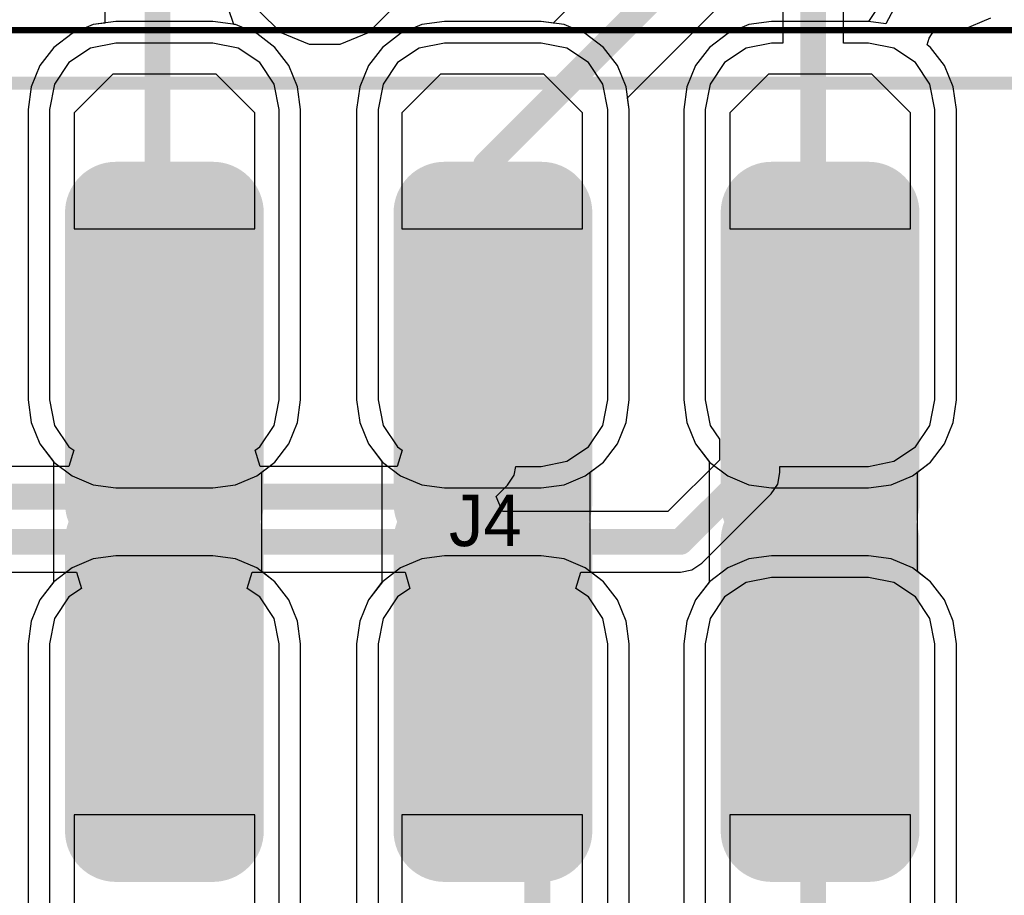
# Model space of a CAD drawing. Header units: millimetres. Extents: x -0.08 to 3.17, y -0.08 to 4.88.
# Tile 168 of 256: x 1.4 to 1.7, y 2.45 to 2.71. Entities that reach past the tile are written whole.
import ezdxf

# ---------------------------------------------------------------- set-up
doc = ezdxf.new("R2010")
doc.units = ezdxf.units.MM
doc.header["$MEASUREMENT"] = 0
for name, color, linetype in [('BottomLayer', 5, 'Continuous'), ('BottomSolder', 6, 'Continuous'), ('Mechanical13', 56, 'Continuous'), ('Mechanical15', 56, 'Continuous'), ('Mechanical2', 216, 'Continuous'), ('MidLayer1', 16, 'Continuous'), ('MidLayer2', 76, 'Continuous'), ('MultiLayer', 9, 'Continuous'), ('PadHoleLayer', 156, 'Continuous'), ('TopLayer', 1, 'Continuous'), ('TopPaste', 8, 'Continuous'), ('TopSolder', 216, 'Continuous')]:
    doc.layers.add(name, color=color, linetype=linetype)

# ---------------------------------------------------------------- blocks, each defined once
blk = doc.blocks.new('HLE_115_02_F_DV_F_________1_548')
at = {"layer": 'BottomLayer', "const_width": 0.01476}
for points in [[(-0.12215, 0.09429, 1), (-0.10738, 0.09429, 1)], [(-0.09262, 0.09429, 1), (-0.07785, 0.09429, 1)], [(-0.02192, 0.09429, 1), (-0.00716, 0.09429, 1)], [(0.0076, 0.09429, 1), (0.02237, 0.09429, 1)], [(0.07785, 0.09429, 1), (0.09262, 0.09429, 1)], [(0.10738, 0.09429, 1), (0.12215, 0.09429, 1)], [(-0.12215, 0.00571, 1), (-0.10738, 0.00571, 1)], [(-0.09262, 0.00571, 1), (-0.07785, 0.00571, 1)], [(-0.02192, 0.00571, 1), (-0.00716, 0.00571, 1)], [(0.0076, 0.00571, 1), (0.02237, 0.00571, 1)], [(0.07785, 0.00571, 1), (0.09262, 0.00571, 1)], [(0.10738, 0.00571, 1), (0.12215, 0.00571, 1)], [(-0.12215, -0.00571, 1), (-0.10738, -0.00571, 1)], [(-0.09262, -0.00571, 1), (-0.07785, -0.00571, 1)], [(-0.02192, -0.00571, 1), (-0.00716, -0.00571, 1)], [(0.0076, -0.00571, 1), (0.02237, -0.00571, 1)], [(0.07785, -0.00571, 1), (0.09262, -0.00571, 1)], [(0.10738, -0.00571, 1), (0.12215, -0.00571, 1)], [(-0.12215, -0.09429, 1), (-0.10738, -0.09429, 1)], [(-0.09262, -0.09429, 1), (-0.07785, -0.09429, 1)], [(-0.02192, -0.09429, 1), (-0.00716, -0.09429, 1)], [(0.0076, -0.09429, 1), (0.02237, -0.09429, 1)], [(0.07785, -0.09429, 1), (0.09262, -0.09429, 1)], [(0.10738, -0.09429, 1), (0.12215, -0.09429, 1)]]:
    blk.add_lwpolyline(points, format="xyb", close=True, dxfattribs=at)
at = {"layer": 'BottomLayer'}
for points in [[(-0.11476, -0.00906), (-0.08524, -0.00906), (-0.11476, 0.10906), (-0.08524, 0.10906)], [(-0.01454, -0.00906), (0.01499, -0.00906), (-0.01454, 0.10906), (0.01499, 0.10906)], [(0.08524, -0.00906), (0.11476, -0.00906), (0.08524, 0.10906), (0.11476, 0.10906)], [(-0.12953, 0.00571), (-0.07047, 0.00571), (-0.12953, 0.09429), (-0.07047, 0.09429)], [(-0.02931, 0.00571), (0.02975, 0.00571), (-0.02931, 0.09429), (0.02975, 0.09429)], [(0.07047, 0.00571), (0.12953, 0.00571), (0.07047, 0.09429), (0.12953, 0.09429)], [(-0.08524, 0.00906), (-0.11476, 0.00906), (-0.08524, -0.10906), (-0.11476, -0.10906)], [(0.01499, 0.00906), (-0.01454, 0.00906), (0.01499, -0.10906), (-0.01454, -0.10906)], [(0.11476, 0.00906), (0.08524, 0.00906), (0.11476, -0.10906), (0.08524, -0.10906)], [(-0.07047, -0.00571), (-0.12953, -0.00571), (-0.07047, -0.09429), (-0.12953, -0.09429)], [(0.02975, -0.00571), (-0.02931, -0.00571), (0.02975, -0.09429), (-0.02931, -0.09429)], [(0.12953, -0.00571), (0.07047, -0.00571), (0.12953, -0.09429), (0.07047, -0.09429)]]:
    blk.add_solid(points, dxfattribs=at)
at = {"layer": 'BottomSolder', "const_width": 0.01555}
for points in [[(-0.12254, 0.09429, 1), (-0.10699, 0.09429, 1)], [(-0.09301, 0.09429, 1), (-0.07746, 0.09429, 1)], [(-0.02232, 0.09429, 1), (-0.00677, 0.09429, 1)], [(0.00721, 0.09429, 1), (0.02276, 0.09429, 1)], [(0.07746, 0.09429, 1), (0.09301, 0.09429, 1)], [(0.10699, 0.09429, 1), (0.12254, 0.09429, 1)], [(-0.12254, 0.00571, 1), (-0.10699, 0.00571, 1)], [(-0.09301, 0.00571, 1), (-0.07746, 0.00571, 1)], [(-0.02232, 0.00571, 1), (-0.00677, 0.00571, 1)], [(0.00721, 0.00571, 1), (0.02276, 0.00571, 1)], [(0.07746, 0.00571, 1), (0.09301, 0.00571, 1)], [(0.10699, 0.00571, 1), (0.12254, 0.00571, 1)], [(-0.12254, -0.00571, 1), (-0.10699, -0.00571, 1)], [(-0.09301, -0.00571, 1), (-0.07746, -0.00571, 1)], [(-0.02232, -0.00571, 1), (-0.00677, -0.00571, 1)], [(0.00721, -0.00571, 1), (0.02276, -0.00571, 1)], [(0.07746, -0.00571, 1), (0.09301, -0.00571, 1)], [(0.10699, -0.00571, 1), (0.12254, -0.00571, 1)], [(-0.12254, -0.09429, 1), (-0.10699, -0.09429, 1)], [(-0.09301, -0.09429, 1), (-0.07746, -0.09429, 1)], [(-0.02232, -0.09429, 1), (-0.00677, -0.09429, 1)], [(0.00721, -0.09429, 1), (0.02276, -0.09429, 1)], [(0.07746, -0.09429, 1), (0.09301, -0.09429, 1)], [(0.10699, -0.09429, 1), (0.12254, -0.09429, 1)]]:
    blk.add_lwpolyline(points, format="xyb", close=True, dxfattribs=at)
at = {"layer": 'BottomSolder'}
for points in [[(-0.11476, -0.00984), (-0.08524, -0.00984), (-0.11476, 0.10984), (-0.08524, 0.10984)], [(-0.01454, -0.00984), (0.01499, -0.00984), (-0.01454, 0.10984), (0.01499, 0.10984)], [(0.08524, -0.00984), (0.11476, -0.00984), (0.08524, 0.10984), (0.11476, 0.10984)], [(-0.13031, 0.00571), (-0.06969, 0.00571), (-0.13031, 0.09429), (-0.06969, 0.09429)], [(-0.03009, 0.00571), (0.03054, 0.00571), (-0.03009, 0.09429), (0.03054, 0.09429)], [(0.06969, 0.00571), (0.13031, 0.00571), (0.06969, 0.09429), (0.13031, 0.09429)], [(-0.08524, 0.00984), (-0.11476, 0.00984), (-0.08524, -0.10984), (-0.11476, -0.10984)], [(0.01499, 0.00984), (-0.01454, 0.00984), (0.01499, -0.10984), (-0.01454, -0.10984)], [(0.11476, 0.00984), (0.08524, 0.00984), (0.11476, -0.10984), (0.08524, -0.10984)], [(-0.06969, -0.00571), (-0.13031, -0.00571), (-0.06969, -0.09429), (-0.13031, -0.09429)], [(0.03054, -0.00571), (-0.03009, -0.00571), (0.03054, -0.09429), (-0.03009, -0.09429)], [(0.13031, -0.00571), (0.06969, -0.00571), (0.13031, -0.09429), (0.06969, -0.09429)]]:
    blk.add_solid(points, dxfattribs=at)
at = {"layer": 'Mechanical13', "const_width": 0.00394}
blk.add_lwpolyline([(-0.74409, 0.13386), (0.74409, 0.13386)], dxfattribs=at)
at = {"layer": 'Mechanical15', "const_width": 0.00197}
blk.add_lwpolyline([(-0.75197, 0.15), (0.75197, 0.15)], dxfattribs=at)
at = {"layer": 'MidLayer1', "const_width": 0.01476}
for points in [[(-0.12215, 0.09429, 1), (-0.10738, 0.09429, 1)], [(-0.09262, 0.09429, 1), (-0.07785, 0.09429, 1)], [(-0.02192, 0.09429, 1), (-0.00716, 0.09429, 1)], [(0.0076, 0.09429, 1), (0.02237, 0.09429, 1)], [(0.07785, 0.09429, 1), (0.09262, 0.09429, 1)], [(0.10738, 0.09429, 1), (0.12215, 0.09429, 1)], [(-0.12215, 0.00571, 1), (-0.10738, 0.00571, 1)], [(-0.09262, 0.00571, 1), (-0.07785, 0.00571, 1)], [(-0.02192, 0.00571, 1), (-0.00716, 0.00571, 1)], [(0.0076, 0.00571, 1), (0.02237, 0.00571, 1)], [(0.07785, 0.00571, 1), (0.09262, 0.00571, 1)], [(0.10738, 0.00571, 1), (0.12215, 0.00571, 1)], [(-0.12215, -0.00571, 1), (-0.10738, -0.00571, 1)], [(-0.09262, -0.00571, 1), (-0.07785, -0.00571, 1)], [(-0.02192, -0.00571, 1), (-0.00716, -0.00571, 1)], [(0.0076, -0.00571, 1), (0.02237, -0.00571, 1)], [(0.07785, -0.00571, 1), (0.09262, -0.00571, 1)], [(0.10738, -0.00571, 1), (0.12215, -0.00571, 1)], [(-0.12215, -0.09429, 1), (-0.10738, -0.09429, 1)], [(-0.09262, -0.09429, 1), (-0.07785, -0.09429, 1)], [(-0.02192, -0.09429, 1), (-0.00716, -0.09429, 1)], [(0.0076, -0.09429, 1), (0.02237, -0.09429, 1)], [(0.07785, -0.09429, 1), (0.09262, -0.09429, 1)], [(0.10738, -0.09429, 1), (0.12215, -0.09429, 1)]]:
    blk.add_lwpolyline(points, format="xyb", close=True, dxfattribs=at)
at = {"layer": 'MidLayer1'}
for points in [[(-0.11476, -0.00906), (-0.08524, -0.00906), (-0.11476, 0.10906), (-0.08524, 0.10906)], [(-0.01454, -0.00906), (0.01499, -0.00906), (-0.01454, 0.10906), (0.01499, 0.10906)], [(0.08524, -0.00906), (0.11476, -0.00906), (0.08524, 0.10906), (0.11476, 0.10906)], [(-0.12953, 0.00571), (-0.07047, 0.00571), (-0.12953, 0.09429), (-0.07047, 0.09429)], [(-0.02931, 0.00571), (0.02975, 0.00571), (-0.02931, 0.09429), (0.02975, 0.09429)], [(0.07047, 0.00571), (0.12953, 0.00571), (0.07047, 0.09429), (0.12953, 0.09429)], [(-0.08524, 0.00906), (-0.11476, 0.00906), (-0.08524, -0.10906), (-0.11476, -0.10906)], [(0.01499, 0.00906), (-0.01454, 0.00906), (0.01499, -0.10906), (-0.01454, -0.10906)], [(0.11476, 0.00906), (0.08524, 0.00906), (0.11476, -0.10906), (0.08524, -0.10906)], [(-0.07047, -0.00571), (-0.12953, -0.00571), (-0.07047, -0.09429), (-0.12953, -0.09429)], [(0.02975, -0.00571), (-0.02931, -0.00571), (0.02975, -0.09429), (-0.02931, -0.09429)], [(0.12953, -0.00571), (0.07047, -0.00571), (0.12953, -0.09429), (0.07047, -0.09429)]]:
    blk.add_solid(points, dxfattribs=at)
at = {"layer": 'MidLayer2', "const_width": 0.01476}
for points in [[(-0.12215, 0.09429, 1), (-0.10738, 0.09429, 1)], [(-0.09262, 0.09429, 1), (-0.07785, 0.09429, 1)], [(-0.02192, 0.09429, 1), (-0.00716, 0.09429, 1)], [(0.0076, 0.09429, 1), (0.02237, 0.09429, 1)], [(0.07785, 0.09429, 1), (0.09262, 0.09429, 1)], [(0.10738, 0.09429, 1), (0.12215, 0.09429, 1)], [(-0.12215, 0.00571, 1), (-0.10738, 0.00571, 1)], [(-0.09262, 0.00571, 1), (-0.07785, 0.00571, 1)], [(-0.02192, 0.00571, 1), (-0.00716, 0.00571, 1)], [(0.0076, 0.00571, 1), (0.02237, 0.00571, 1)], [(0.07785, 0.00571, 1), (0.09262, 0.00571, 1)], [(0.10738, 0.00571, 1), (0.12215, 0.00571, 1)], [(-0.12215, -0.00571, 1), (-0.10738, -0.00571, 1)], [(-0.09262, -0.00571, 1), (-0.07785, -0.00571, 1)], [(-0.02192, -0.00571, 1), (-0.00716, -0.00571, 1)], [(0.0076, -0.00571, 1), (0.02237, -0.00571, 1)], [(0.07785, -0.00571, 1), (0.09262, -0.00571, 1)], [(0.10738, -0.00571, 1), (0.12215, -0.00571, 1)], [(-0.12215, -0.09429, 1), (-0.10738, -0.09429, 1)], [(-0.09262, -0.09429, 1), (-0.07785, -0.09429, 1)], [(-0.02192, -0.09429, 1), (-0.00716, -0.09429, 1)], [(0.0076, -0.09429, 1), (0.02237, -0.09429, 1)], [(0.07785, -0.09429, 1), (0.09262, -0.09429, 1)], [(0.10738, -0.09429, 1), (0.12215, -0.09429, 1)]]:
    blk.add_lwpolyline(points, format="xyb", close=True, dxfattribs=at)
at = {"layer": 'MidLayer2'}
for points in [[(-0.11476, -0.00906), (-0.08524, -0.00906), (-0.11476, 0.10906), (-0.08524, 0.10906)], [(-0.01454, -0.00906), (0.01499, -0.00906), (-0.01454, 0.10906), (0.01499, 0.10906)], [(0.08524, -0.00906), (0.11476, -0.00906), (0.08524, 0.10906), (0.11476, 0.10906)], [(-0.12953, 0.00571), (-0.07047, 0.00571), (-0.12953, 0.09429), (-0.07047, 0.09429)], [(-0.02931, 0.00571), (0.02975, 0.00571), (-0.02931, 0.09429), (0.02975, 0.09429)], [(0.07047, 0.00571), (0.12953, 0.00571), (0.07047, 0.09429), (0.12953, 0.09429)], [(-0.08524, 0.00906), (-0.11476, 0.00906), (-0.08524, -0.10906), (-0.11476, -0.10906)], [(0.01499, 0.00906), (-0.01454, 0.00906), (0.01499, -0.10906), (-0.01454, -0.10906)], [(0.11476, 0.00906), (0.08524, 0.00906), (0.11476, -0.10906), (0.08524, -0.10906)], [(-0.07047, -0.00571), (-0.12953, -0.00571), (-0.07047, -0.09429), (-0.12953, -0.09429)], [(0.02975, -0.00571), (-0.02931, -0.00571), (0.02975, -0.09429), (-0.02931, -0.09429)], [(0.12953, -0.00571), (0.07047, -0.00571), (0.12953, -0.09429), (0.07047, -0.09429)]]:
    blk.add_solid(points, dxfattribs=at)
at = {"layer": 'MultiLayer', "const_width": 0.01476}
for points in [[(-0.12215, 0.09429, 1), (-0.10738, 0.09429, 1)], [(-0.09262, 0.09429, 1), (-0.07785, 0.09429, 1)], [(-0.02192, 0.09429, 1), (-0.00716, 0.09429, 1)], [(0.0076, 0.09429, 1), (0.02237, 0.09429, 1)], [(0.07785, 0.09429, 1), (0.09262, 0.09429, 1)], [(0.10738, 0.09429, 1), (0.12215, 0.09429, 1)], [(-0.12215, 0.00571, 1), (-0.10738, 0.00571, 1)], [(-0.09262, 0.00571, 1), (-0.07785, 0.00571, 1)], [(-0.02192, 0.00571, 1), (-0.00716, 0.00571, 1)], [(0.0076, 0.00571, 1), (0.02237, 0.00571, 1)], [(0.07785, 0.00571, 1), (0.09262, 0.00571, 1)], [(0.10738, 0.00571, 1), (0.12215, 0.00571, 1)], [(-0.12215, -0.00571, 1), (-0.10738, -0.00571, 1)], [(-0.09262, -0.00571, 1), (-0.07785, -0.00571, 1)], [(-0.02192, -0.00571, 1), (-0.00716, -0.00571, 1)], [(0.0076, -0.00571, 1), (0.02237, -0.00571, 1)], [(0.07785, -0.00571, 1), (0.09262, -0.00571, 1)], [(0.10738, -0.00571, 1), (0.12215, -0.00571, 1)], [(-0.12215, -0.09429, 1), (-0.10738, -0.09429, 1)], [(-0.09262, -0.09429, 1), (-0.07785, -0.09429, 1)], [(-0.02192, -0.09429, 1), (-0.00716, -0.09429, 1)], [(0.0076, -0.09429, 1), (0.02237, -0.09429, 1)], [(0.07785, -0.09429, 1), (0.09262, -0.09429, 1)], [(0.10738, -0.09429, 1), (0.12215, -0.09429, 1)]]:
    blk.add_lwpolyline(points, format="xyb", close=True, dxfattribs=at)
at = {"layer": 'MultiLayer'}
for points in [[(-0.11476, -0.00906), (-0.08524, -0.00906), (-0.11476, 0.10906), (-0.08524, 0.10906)], [(-0.01454, -0.00906), (0.01499, -0.00906), (-0.01454, 0.10906), (0.01499, 0.10906)], [(0.08524, -0.00906), (0.11476, -0.00906), (0.08524, 0.10906), (0.11476, 0.10906)], [(-0.12953, 0.00571), (-0.07047, 0.00571), (-0.12953, 0.09429), (-0.07047, 0.09429)], [(-0.02931, 0.00571), (0.02975, 0.00571), (-0.02931, 0.09429), (0.02975, 0.09429)], [(0.07047, 0.00571), (0.12953, 0.00571), (0.07047, 0.09429), (0.12953, 0.09429)], [(-0.08524, 0.00906), (-0.11476, 0.00906), (-0.08524, -0.10906), (-0.11476, -0.10906)], [(0.01499, 0.00906), (-0.01454, 0.00906), (0.01499, -0.10906), (-0.01454, -0.10906)], [(0.11476, 0.00906), (0.08524, 0.00906), (0.11476, -0.10906), (0.08524, -0.10906)], [(-0.07047, -0.00571), (-0.12953, -0.00571), (-0.07047, -0.09429), (-0.12953, -0.09429)], [(0.02975, -0.00571), (-0.02931, -0.00571), (0.02975, -0.09429), (-0.02931, -0.09429)], [(0.12953, -0.00571), (0.07047, -0.00571), (0.12953, -0.09429), (0.07047, -0.09429)]]:
    blk.add_solid(points, dxfattribs=at)
at = {"layer": 'PadHoleLayer', "const_width": 0.02362}
for points in [[(-0.11181, 0.0185, 1), (-0.08819, 0.0185, 1)], [(-0.01159, 0.0185, 1), (0.01203, 0.0185, 1)], [(0.08819, 0.0185, 1), (0.11181, 0.0185, 1)], [(-0.11181, -0.0185, 1), (-0.08819, -0.0185, 1)], [(-0.01159, -0.0185, 1), (0.01203, -0.0185, 1)], [(0.08819, -0.0185, 1), (0.11181, -0.0185, 1)]]:
    blk.add_lwpolyline(points, format="xyb", close=True, dxfattribs=at)
at = {"layer": 'TopLayer', "const_width": 0.01476}
for points in [[(-0.12215, 0.09429, 1), (-0.10738, 0.09429, 1)], [(-0.09262, 0.09429, 1), (-0.07785, 0.09429, 1)], [(-0.02192, 0.09429, 1), (-0.00716, 0.09429, 1)], [(0.0076, 0.09429, 1), (0.02237, 0.09429, 1)], [(0.07785, 0.09429, 1), (0.09262, 0.09429, 1)], [(0.10738, 0.09429, 1), (0.12215, 0.09429, 1)], [(-0.12215, 0.00571, 1), (-0.10738, 0.00571, 1)], [(-0.09262, 0.00571, 1), (-0.07785, 0.00571, 1)], [(-0.02192, 0.00571, 1), (-0.00716, 0.00571, 1)], [(0.0076, 0.00571, 1), (0.02237, 0.00571, 1)], [(0.07785, 0.00571, 1), (0.09262, 0.00571, 1)], [(0.10738, 0.00571, 1), (0.12215, 0.00571, 1)], [(-0.12215, -0.00571, 1), (-0.10738, -0.00571, 1)], [(-0.09262, -0.00571, 1), (-0.07785, -0.00571, 1)], [(-0.02192, -0.00571, 1), (-0.00716, -0.00571, 1)], [(0.0076, -0.00571, 1), (0.02237, -0.00571, 1)], [(0.07785, -0.00571, 1), (0.09262, -0.00571, 1)], [(0.10738, -0.00571, 1), (0.12215, -0.00571, 1)], [(-0.12215, -0.09429, 1), (-0.10738, -0.09429, 1)], [(-0.09262, -0.09429, 1), (-0.07785, -0.09429, 1)], [(-0.02192, -0.09429, 1), (-0.00716, -0.09429, 1)], [(0.0076, -0.09429, 1), (0.02237, -0.09429, 1)], [(0.07785, -0.09429, 1), (0.09262, -0.09429, 1)], [(0.10738, -0.09429, 1), (0.12215, -0.09429, 1)]]:
    blk.add_lwpolyline(points, format="xyb", close=True, dxfattribs=at)
at = {"layer": 'TopLayer'}
for points in [[(-0.11476, -0.00906), (-0.08524, -0.00906), (-0.11476, 0.10906), (-0.08524, 0.10906)], [(-0.01454, -0.00906), (0.01499, -0.00906), (-0.01454, 0.10906), (0.01499, 0.10906)], [(0.08524, -0.00906), (0.11476, -0.00906), (0.08524, 0.10906), (0.11476, 0.10906)], [(-0.12953, 0.00571), (-0.07047, 0.00571), (-0.12953, 0.09429), (-0.07047, 0.09429)], [(-0.02931, 0.00571), (0.02975, 0.00571), (-0.02931, 0.09429), (0.02975, 0.09429)], [(0.07047, 0.00571), (0.12953, 0.00571), (0.07047, 0.09429), (0.12953, 0.09429)], [(-0.08524, 0.00906), (-0.11476, 0.00906), (-0.08524, -0.10906), (-0.11476, -0.10906)], [(0.01499, 0.00906), (-0.01454, 0.00906), (0.01499, -0.10906), (-0.01454, -0.10906)], [(0.11476, 0.00906), (0.08524, 0.00906), (0.11476, -0.10906), (0.08524, -0.10906)], [(-0.07047, -0.00571), (-0.12953, -0.00571), (-0.07047, -0.09429), (-0.12953, -0.09429)], [(0.02975, -0.00571), (-0.02931, -0.00571), (0.02975, -0.09429), (-0.02931, -0.09429)], [(0.12953, -0.00571), (0.07047, -0.00571), (0.12953, -0.09429), (0.07047, -0.09429)]]:
    blk.add_solid(points, dxfattribs=at)
at = {"layer": 'TopSolder', "const_width": 0.01555}
for points in [[(-0.12254, 0.09429, 1), (-0.10699, 0.09429, 1)], [(-0.09301, 0.09429, 1), (-0.07746, 0.09429, 1)], [(-0.02232, 0.09429, 1), (-0.00677, 0.09429, 1)], [(0.00721, 0.09429, 1), (0.02276, 0.09429, 1)], [(0.07746, 0.09429, 1), (0.09301, 0.09429, 1)], [(0.10699, 0.09429, 1), (0.12254, 0.09429, 1)], [(-0.12254, 0.00571, 1), (-0.10699, 0.00571, 1)], [(-0.09301, 0.00571, 1), (-0.07746, 0.00571, 1)], [(-0.02232, 0.00571, 1), (-0.00677, 0.00571, 1)], [(0.00721, 0.00571, 1), (0.02276, 0.00571, 1)], [(0.07746, 0.00571, 1), (0.09301, 0.00571, 1)], [(0.10699, 0.00571, 1), (0.12254, 0.00571, 1)], [(-0.12254, -0.00571, 1), (-0.10699, -0.00571, 1)], [(-0.09301, -0.00571, 1), (-0.07746, -0.00571, 1)], [(-0.02232, -0.00571, 1), (-0.00677, -0.00571, 1)], [(0.00721, -0.00571, 1), (0.02276, -0.00571, 1)], [(0.07746, -0.00571, 1), (0.09301, -0.00571, 1)], [(0.10699, -0.00571, 1), (0.12254, -0.00571, 1)], [(-0.12254, -0.09429, 1), (-0.10699, -0.09429, 1)], [(-0.09301, -0.09429, 1), (-0.07746, -0.09429, 1)], [(-0.02232, -0.09429, 1), (-0.00677, -0.09429, 1)], [(0.00721, -0.09429, 1), (0.02276, -0.09429, 1)], [(0.07746, -0.09429, 1), (0.09301, -0.09429, 1)], [(0.10699, -0.09429, 1), (0.12254, -0.09429, 1)]]:
    blk.add_lwpolyline(points, format="xyb", close=True, dxfattribs=at)
at = {"layer": 'TopSolder'}
for points in [[(-0.11476, -0.00984), (-0.08524, -0.00984), (-0.11476, 0.10984), (-0.08524, 0.10984)], [(-0.01454, -0.00984), (0.01499, -0.00984), (-0.01454, 0.10984), (0.01499, 0.10984)], [(0.08524, -0.00984), (0.11476, -0.00984), (0.08524, 0.10984), (0.11476, 0.10984)], [(-0.13031, 0.00571), (-0.06969, 0.00571), (-0.13031, 0.09429), (-0.06969, 0.09429)], [(-0.03009, 0.00571), (0.03054, 0.00571), (-0.03009, 0.09429), (0.03054, 0.09429)], [(0.06969, 0.00571), (0.13031, 0.00571), (0.06969, 0.09429), (0.13031, 0.09429)], [(-0.12953, 0.07776), (-0.07047, 0.07776), (-0.12953, 0.0876), (-0.07047, 0.0876)], [(-0.02953, 0.07776), (0.02953, 0.07776), (-0.02953, 0.0876), (0.02953, 0.0876)], [(0.07047, 0.07776), (0.12953, 0.07776), (0.07047, 0.0876), (0.12953, 0.0876)], [(-0.08524, 0.00984), (-0.11476, 0.00984), (-0.08524, -0.10984), (-0.11476, -0.10984)], [(0.01499, 0.00984), (-0.01454, 0.00984), (0.01499, -0.10984), (-0.01454, -0.10984)], [(0.11476, 0.00984), (0.08524, 0.00984), (0.11476, -0.10984), (0.08524, -0.10984)], [(-0.06969, -0.00571), (-0.13031, -0.00571), (-0.06969, -0.09429), (-0.13031, -0.09429)], [(0.03054, -0.00571), (-0.03009, -0.00571), (0.03054, -0.09429), (-0.03009, -0.09429)], [(0.13031, -0.00571), (0.06969, -0.00571), (0.13031, -0.09429), (0.06969, -0.09429)], [(-0.12953, -0.0876), (-0.07047, -0.0876), (-0.12953, -0.07776), (-0.07047, -0.07776)], [(-0.02953, -0.0876), (0.02953, -0.0876), (-0.02953, -0.07776), (0.02953, -0.07776)], [(0.07047, -0.0876), (0.12953, -0.0876), (0.07047, -0.07776), (0.12953, -0.07776)]]:
    blk.add_solid(points, dxfattribs=at)

msp = doc.modelspace()

# ---------------------------------------------------------------- linework, layer by layer
at = {"layer": 'BottomLayer'}
for p, q in [((1.58779, 2.73332), (1.56583, 2.71136)), ((1.42908, 2.71679), (1.42908, 2.71139)), ((1.46839, 2.711), (1.46678, 2.71573)), ((1.58854, 2.68865), (1.61683, 2.71694)), ((1.66502, 2.71648), (1.66199, 2.71184)), ((1.69065, 2.70938), (1.69934, 2.71297)), ((1.42553, 2.71093), (1.41906, 2.70825)), ((1.42908, 2.71139), (1.42553, 2.71093)), ((1.46893, 2.71093), (1.46839, 2.711)), ((1.47539, 2.70825), (1.46893, 2.71093)), ((1.52575, 2.71093), (1.51928, 2.70825)), ((1.53269, 2.71184), (1.52575, 2.71093)), ((1.56221, 2.71184), (1.53269, 2.71184)), ((1.56583, 2.71136), (1.56221, 2.71184)), ((1.62553, 2.71093), (1.61906, 2.70825)), ((1.63246, 2.71184), (1.62553, 2.71093)), ((1.66199, 2.71184), (1.63246, 2.71184)), ((1.68052, 2.70678), (1.68214, 2.70938)), ((1.68214, 2.70938), (1.69065, 2.70938)), ((1.41906, 2.70825), (1.41351, 2.70399)), ((1.48095, 2.70399), (1.47539, 2.70825)), ((1.51928, 2.70825), (1.51373, 2.70399)), ((1.61906, 2.70825), (1.61351, 2.70399)), ((1.67994, 2.70476), (1.68052, 2.70678)), ((1.41351, 2.70399), (1.40925, 2.69844)), ((1.48521, 2.69844), (1.48095, 2.70399)), ((1.51373, 2.70399), (1.50947, 2.69844)), ((1.61351, 2.70399), (1.60925, 2.69844)), ((1.68095, 2.70399), (1.67994, 2.70476)), ((1.68521, 2.69844), (1.68095, 2.70399)), ((1.40925, 2.69844), (1.40657, 2.69197)), ((1.48788, 2.69197), (1.48521, 2.69844)), ((1.50947, 2.69844), (1.5068, 2.69197)), ((1.60925, 2.69844), (1.60657, 2.69197)), ((1.68788, 2.69197), (1.68521, 2.69844)), ((1.40657, 2.69197), (1.40566, 2.68503)), ((1.4888, 2.68503), (1.48788, 2.69197)), ((1.5068, 2.69197), (1.50588, 2.68503)), ((1.60657, 2.69197), (1.60566, 2.68503)), ((1.6888, 2.68503), (1.68788, 2.69197)), ((1.58902, 2.68503), (1.58854, 2.68865)), ((1.40566, 2.68503), (1.40566, 2.59645)), ((1.4888, 2.59645), (1.4888, 2.68503)), ((1.50588, 2.68503), (1.50588, 2.59645)), ((1.58902, 2.59645), (1.58902, 2.68503)), ((1.60566, 2.68503), (1.60566, 2.59645)), ((1.6888, 2.59645), (1.6888, 2.68503)), ((1.40566, 2.59645), (1.40657, 2.58951)), ((1.48788, 2.58951), (1.4888, 2.59645)), ((1.50588, 2.59645), (1.5068, 2.58951)), ((1.5881, 2.58951), (1.58902, 2.59645)), ((1.60566, 2.59645), (1.60657, 2.58951)), ((1.68788, 2.58951), (1.6888, 2.59645)), ((1.40657, 2.58951), (1.40925, 2.58305)), ((1.48521, 2.58305), (1.48788, 2.58951)), ((1.5068, 2.58951), (1.50947, 2.58305)), ((1.58543, 2.58305), (1.5881, 2.58951)), ((1.60657, 2.58951), (1.60925, 2.58305)), ((1.68521, 2.58305), (1.68788, 2.58951)), ((1.40925, 2.58305), (1.41337, 2.57768)), ((1.48095, 2.5775), (1.48521, 2.58305)), ((1.50947, 2.58305), (1.51359, 2.57768)), ((1.58117, 2.5775), (1.58543, 2.58305)), ((1.60925, 2.58305), (1.61337, 2.57768)), ((1.68095, 2.5775), (1.68521, 2.58305)), ((1.41337, 2.57768), (1.41337, 2.54081)), ((1.47691, 2.5744), (1.48095, 2.5775)), ((1.51359, 2.57768), (1.51359, 2.54081)), ((1.57713, 2.5744), (1.58117, 2.5775)), ((1.61337, 2.57768), (1.61337, 2.54081)), ((1.67691, 2.5744), (1.68095, 2.5775)), ((1.47691, 2.54409), (1.47691, 2.5744)), ((1.57713, 2.54409), (1.57713, 2.5744)), ((1.67691, 2.54409), (1.67691, 2.5744)), ((1.48095, 2.541), (1.47691, 2.54409)), ((1.58117, 2.541), (1.57713, 2.54409)), ((1.68095, 2.541), (1.67691, 2.54409)), ((1.41337, 2.54081), (1.40925, 2.53544)), ((1.48521, 2.53544), (1.48095, 2.541)), ((1.51359, 2.54081), (1.50947, 2.53544)), ((1.58543, 2.53544), (1.58117, 2.541)), ((1.61337, 2.54081), (1.60925, 2.53544)), ((1.68521, 2.53544), (1.68095, 2.541)), ((1.40925, 2.53544), (1.40657, 2.52898)), ((1.48788, 2.52898), (1.48521, 2.53544)), ((1.50947, 2.53544), (1.5068, 2.52898)), ((1.5881, 2.52898), (1.58543, 2.53544)), ((1.60925, 2.53544), (1.60657, 2.52898)), ((1.68788, 2.52898), (1.68521, 2.53544)), ((1.40657, 2.52898), (1.40566, 2.52204)), ((1.4888, 2.52204), (1.48788, 2.52898)), ((1.5068, 2.52898), (1.50588, 2.52204)), ((1.58902, 2.52204), (1.5881, 2.52898)), ((1.60657, 2.52898), (1.60566, 2.52204)), ((1.6888, 2.52204), (1.68788, 2.52898)), ((1.40566, 2.52204), (1.40566, 2.43346)), ((1.4888, 2.43346), (1.4888, 2.52204)), ((1.50588, 2.52204), (1.50588, 2.43346)), ((1.58902, 2.43346), (1.58902, 2.52204)), ((1.60566, 2.52204), (1.60566, 2.43346)), ((1.6888, 2.43346), (1.6888, 2.52204))]:
    msp.add_line(p, q, dxfattribs=at)
for points, const_width in [([(1.54536, 2.66818), (1.61018, 2.733)], 0.00787), ([(1.44514, 2.60905), (1.44514, 2.71679)], 0.00787), ([(1.54536, 2.60905), (1.54536, 2.66818)], 0.00787), ([(1.44514, 2.50905), (1.44514, 2.60905)], 0.03937), ([(1.54536, 2.50905), (1.54536, 2.60905)], 0.03937), ([(1.64514, 2.50905), (1.64514, 2.60905)], 0.03937)]:
    msp.add_lwpolyline(points, dxfattribs=dict(at, const_width=const_width))
for points, const_width in [([(1.54339, 2.66818, 1), (1.54733, 2.66818, 1)], 0.00394), ([(1.54339, 2.66818, 1), (1.54733, 2.66818, 1)], 0.00394), ([(1.4353, 2.60905, 1), (1.45498, 2.60905, 1)], 0.01969), ([(1.53552, 2.60905, 1), (1.5552, 2.60905, 1)], 0.01969), ([(1.6353, 2.60905, 1), (1.65498, 2.60905, 1)], 0.01969), ([(1.44317, 2.60905, 1), (1.44711, 2.60905, 1)], 0.00394), ([(1.54339, 2.60905, 1), (1.54733, 2.60905, 1)], 0.00394), ([(1.4353, 2.50905, 1), (1.45498, 2.50905, 1)], 0.01969), ([(1.53552, 2.50905, 1), (1.5552, 2.50905, 1)], 0.01969), ([(1.6353, 2.50905, 1), (1.65498, 2.50905, 1)], 0.01969)]:
    msp.add_lwpolyline(points, format="xyb", close=True, dxfattribs=dict(at, const_width=const_width))
at = {"layer": 'MidLayer1'}
for p, q in [((1.66978, 2.71577), (1.66734, 2.71113)), ((1.69065, 2.70938), (1.69934, 2.71297)), ((1.42553, 2.71093), (1.41906, 2.70825)), ((1.43246, 2.71184), (1.42553, 2.71093)), ((1.46199, 2.71184), (1.43246, 2.71184)), ((1.46893, 2.71093), (1.46199, 2.71184)), ((1.47539, 2.70825), (1.46893, 2.71093)), ((1.52575, 2.71093), (1.51928, 2.70825)), ((1.53269, 2.71184), (1.52575, 2.71093)), ((1.56221, 2.71184), (1.53269, 2.71184)), ((1.56915, 2.71093), (1.56221, 2.71184)), ((1.57562, 2.70825), (1.56915, 2.71093)), ((1.62553, 2.71093), (1.61906, 2.70825)), ((1.63246, 2.71184), (1.62553, 2.71093)), ((1.66199, 2.71184), (1.63246, 2.71184)), ((1.66734, 2.71113), (1.66199, 2.71184)), ((1.68052, 2.70678), (1.68214, 2.70938)), ((1.68214, 2.70938), (1.69065, 2.70938)), ((1.41906, 2.70825), (1.41351, 2.70399)), ((1.48095, 2.70399), (1.47539, 2.70825)), ((1.51928, 2.70825), (1.51373, 2.70399)), ((1.58117, 2.70399), (1.57562, 2.70825)), ((1.61906, 2.70825), (1.61351, 2.70399)), ((1.67994, 2.70476), (1.68052, 2.70678)), ((1.41351, 2.70399), (1.40925, 2.69844)), ((1.48521, 2.69844), (1.48095, 2.70399)), ((1.51373, 2.70399), (1.50947, 2.69844)), ((1.58543, 2.69844), (1.58117, 2.70399)), ((1.61351, 2.70399), (1.60925, 2.69844)), ((1.68095, 2.70399), (1.67994, 2.70476)), ((1.68521, 2.69844), (1.68095, 2.70399)), ((1.40925, 2.69844), (1.40657, 2.69197)), ((1.48788, 2.69197), (1.48521, 2.69844)), ((1.50947, 2.69844), (1.5068, 2.69197)), ((1.5881, 2.69197), (1.58543, 2.69844)), ((1.60925, 2.69844), (1.60657, 2.69197)), ((1.68788, 2.69197), (1.68521, 2.69844)), ((1.40657, 2.69197), (1.40566, 2.68503)), ((1.4888, 2.68503), (1.48788, 2.69197)), ((1.5068, 2.69197), (1.50588, 2.68503)), ((1.58902, 2.68503), (1.5881, 2.69197)), ((1.60657, 2.69197), (1.60566, 2.68503)), ((1.6888, 2.68503), (1.68788, 2.69197)), ((1.40566, 2.68503), (1.40566, 2.59645)), ((1.4888, 2.59645), (1.4888, 2.68503)), ((1.50588, 2.68503), (1.50588, 2.59645)), ((1.58902, 2.59645), (1.58902, 2.68503)), ((1.60566, 2.68503), (1.60566, 2.59645)), ((1.6888, 2.59645), (1.6888, 2.68503)), ((1.40566, 2.59645), (1.40657, 2.58951)), ((1.48788, 2.58951), (1.4888, 2.59645)), ((1.50588, 2.59645), (1.5068, 2.58951)), ((1.5881, 2.58951), (1.58902, 2.59645)), ((1.60566, 2.59645), (1.60657, 2.58951)), ((1.68788, 2.58951), (1.6888, 2.59645)), ((1.40657, 2.58951), (1.40925, 2.58305)), ((1.48521, 2.58305), (1.48788, 2.58951)), ((1.5068, 2.58951), (1.50947, 2.58305)), ((1.58543, 2.58305), (1.5881, 2.58951)), ((1.60657, 2.58951), (1.60925, 2.58305)), ((1.68521, 2.58305), (1.68788, 2.58951)), ((1.40925, 2.58305), (1.41351, 2.5775)), ((1.48095, 2.5775), (1.48521, 2.58305)), ((1.50947, 2.58305), (1.51373, 2.5775)), ((1.58117, 2.5775), (1.58543, 2.58305)), ((1.60925, 2.58305), (1.61351, 2.5775)), ((1.68095, 2.5775), (1.68521, 2.58305)), ((1.41351, 2.5775), (1.41906, 2.57324)), ((1.47539, 2.57324), (1.48095, 2.5775)), ((1.51373, 2.5775), (1.51928, 2.57324)), ((1.57562, 2.57324), (1.58117, 2.5775)), ((1.61351, 2.5775), (1.61906, 2.57324)), ((1.67539, 2.57324), (1.68095, 2.5775)), ((1.41906, 2.57324), (1.42553, 2.57056)), ((1.46893, 2.57056), (1.47539, 2.57324)), ((1.51928, 2.57324), (1.52575, 2.57056)), ((1.56915, 2.57056), (1.57562, 2.57324)), ((1.61906, 2.57324), (1.62553, 2.57056)), ((1.66893, 2.57056), (1.67539, 2.57324)), ((1.42553, 2.57056), (1.43246, 2.56965)), ((1.43246, 2.56965), (1.46199, 2.56965)), ((1.46199, 2.56965), (1.46893, 2.57056)), ((1.52575, 2.57056), (1.53269, 2.56965)), ((1.53269, 2.56965), (1.56221, 2.56965)), ((1.56221, 2.56965), (1.56915, 2.57056)), ((1.62553, 2.57056), (1.63246, 2.56965)), ((1.63246, 2.56965), (1.66199, 2.56965)), ((1.66199, 2.56965), (1.66893, 2.57056)), ((1.42553, 2.54793), (1.41906, 2.54526)), ((1.43246, 2.54885), (1.42553, 2.54793)), ((1.46199, 2.54885), (1.43246, 2.54885)), ((1.46893, 2.54793), (1.46199, 2.54885)), ((1.47539, 2.54526), (1.46893, 2.54793)), ((1.52575, 2.54793), (1.51928, 2.54526)), ((1.53269, 2.54885), (1.52575, 2.54793)), ((1.56221, 2.54885), (1.53269, 2.54885)), ((1.56915, 2.54793), (1.56221, 2.54885)), ((1.57562, 2.54526), (1.56915, 2.54793)), ((1.62553, 2.54793), (1.61906, 2.54526)), ((1.63246, 2.54885), (1.62553, 2.54793)), ((1.66199, 2.54885), (1.63246, 2.54885)), ((1.66893, 2.54793), (1.66199, 2.54885)), ((1.67539, 2.54526), (1.66893, 2.54793)), ((1.41906, 2.54526), (1.41351, 2.541)), ((1.48095, 2.541), (1.47539, 2.54526)), ((1.51928, 2.54526), (1.51373, 2.541)), ((1.58117, 2.541), (1.57562, 2.54526)), ((1.61906, 2.54526), (1.61351, 2.541)), ((1.68095, 2.541), (1.67539, 2.54526)), ((1.41351, 2.541), (1.40925, 2.53544)), ((1.48521, 2.53544), (1.48095, 2.541)), ((1.51373, 2.541), (1.50947, 2.53544)), ((1.58543, 2.53544), (1.58117, 2.541)), ((1.61351, 2.541), (1.60925, 2.53544)), ((1.68521, 2.53544), (1.68095, 2.541)), ((1.40925, 2.53544), (1.40657, 2.52898)), ((1.48788, 2.52898), (1.48521, 2.53544)), ((1.50947, 2.53544), (1.5068, 2.52898)), ((1.5881, 2.52898), (1.58543, 2.53544)), ((1.60925, 2.53544), (1.60657, 2.52898)), ((1.68788, 2.52898), (1.68521, 2.53544)), ((1.40657, 2.52898), (1.40566, 2.52204)), ((1.4888, 2.52204), (1.48788, 2.52898)), ((1.5068, 2.52898), (1.50588, 2.52204)), ((1.58902, 2.52204), (1.5881, 2.52898)), ((1.60657, 2.52898), (1.60566, 2.52204)), ((1.6888, 2.52204), (1.68788, 2.52898)), ((1.40566, 2.52204), (1.40566, 2.43346)), ((1.4888, 2.43346), (1.4888, 2.52204)), ((1.50588, 2.52204), (1.50588, 2.43346)), ((1.58902, 2.43346), (1.58902, 2.52204)), ((1.60566, 2.52204), (1.60566, 2.43346)), ((1.6888, 2.43346), (1.6888, 2.52204))]:
    msp.add_line(p, q, dxfattribs=at)
at = {"layer": 'MidLayer2'}
for p, q in [((1.63591, 2.73558), (1.63591, 2.70531)), ((1.65437, 2.70531), (1.65437, 2.73176)), ((1.47608, 2.71519), (1.48272, 2.70854)), ((1.50948, 2.70854), (1.51613, 2.71519)), ((1.48272, 2.70854), (1.4914, 2.70495)), ((1.5008, 2.70495), (1.50948, 2.70854)), ((1.42471, 2.70376), (1.41813, 2.69937)), ((1.43246, 2.70531), (1.42471, 2.70376)), ((1.46199, 2.70531), (1.43246, 2.70531)), ((1.46975, 2.70376), (1.46199, 2.70531)), ((1.47633, 2.69937), (1.46975, 2.70376)), ((1.4914, 2.70495), (1.5008, 2.70495)), ((1.52493, 2.70376), (1.51835, 2.69937)), ((1.53269, 2.70531), (1.52493, 2.70376)), ((1.56221, 2.70531), (1.53269, 2.70531)), ((1.56997, 2.70376), (1.56221, 2.70531)), ((1.57655, 2.69937), (1.56997, 2.70376)), ((1.62471, 2.70376), (1.61813, 2.69937)), ((1.63246, 2.70531), (1.62471, 2.70376)), ((1.63591, 2.70531), (1.63246, 2.70531)), ((1.66199, 2.70531), (1.65437, 2.70531)), ((1.66975, 2.70376), (1.66199, 2.70531)), ((1.67633, 2.69937), (1.66975, 2.70376)), ((1.41813, 2.69937), (1.41374, 2.69279)), ((1.48072, 2.69279), (1.47633, 2.69937)), ((1.51835, 2.69937), (1.51396, 2.69279)), ((1.58094, 2.69279), (1.57655, 2.69937)), ((1.61813, 2.69937), (1.61374, 2.69279)), ((1.68072, 2.69279), (1.67633, 2.69937)), ((1.41374, 2.69279), (1.41219, 2.68503)), ((1.48226, 2.68503), (1.48072, 2.69279)), ((1.51396, 2.69279), (1.51241, 2.68503)), ((1.58248, 2.68503), (1.58094, 2.69279)), ((1.61374, 2.69279), (1.61219, 2.68503)), ((1.68226, 2.68503), (1.68072, 2.69279)), ((1.41219, 2.68503), (1.41219, 2.59645)), ((1.48226, 2.59645), (1.48226, 2.68503)), ((1.51241, 2.68503), (1.51241, 2.59645)), ((1.58248, 2.59645), (1.58248, 2.68503)), ((1.61219, 2.68503), (1.61219, 2.59645)), ((1.68226, 2.59645), (1.68226, 2.68503)), ((1.41219, 2.59645), (1.41374, 2.58869)), ((1.48072, 2.58869), (1.48226, 2.59645)), ((1.51241, 2.59645), (1.51396, 2.58869)), ((1.58094, 2.58869), (1.58248, 2.59645)), ((1.61219, 2.59645), (1.61374, 2.58869)), ((1.68072, 2.58869), (1.68226, 2.59645)), ((1.41374, 2.58869), (1.41813, 2.58212)), ((1.47633, 2.58212), (1.48072, 2.58869)), ((1.51396, 2.58869), (1.51835, 2.58212)), ((1.57655, 2.58212), (1.58094, 2.58869)), ((1.61374, 2.58869), (1.61654, 2.5845)), ((1.67633, 2.58212), (1.68072, 2.58869)), ((1.61654, 2.5845), (1.61654, 2.57812)), ((1.41957, 2.58116), (1.41805, 2.57616)), ((1.41813, 2.58212), (1.41957, 2.58116)), ((1.47489, 2.58116), (1.47633, 2.58212)), ((1.47641, 2.57616), (1.47489, 2.58116)), ((1.51979, 2.58116), (1.51827, 2.57616)), ((1.51835, 2.58212), (1.51979, 2.58116)), ((1.56997, 2.57772), (1.57655, 2.58212)), ((1.66975, 2.57772), (1.67633, 2.58212)), ((1.56221, 2.57618), (1.56997, 2.57772)), ((1.61654, 2.57812), (1.6008, 2.56238)), ((1.66199, 2.57618), (1.66975, 2.57772)), ((1.41805, 2.57616), (1.37641, 2.57616)), ((1.51827, 2.57616), (1.47641, 2.57616)), ((1.55389, 2.57346), (1.55443, 2.57618)), ((1.55443, 2.57618), (1.56221, 2.57618)), ((1.6343, 2.57076), (1.635, 2.57429)), ((1.635, 2.57429), (1.635, 2.57618)), ((1.635, 2.57618), (1.66199, 2.57618)), ((1.55189, 2.57046), (1.55389, 2.57346)), ((1.54843, 2.567), (1.55189, 2.57046)), ((1.6323, 2.56777), (1.6343, 2.57076)), ((1.55034, 2.56238), (1.54843, 2.567)), ((1.61115, 2.54662), (1.6323, 2.56777)), ((1.6323, 2.56777), (1.6323, 2.56777)), ((1.6008, 2.56238), (1.55034, 2.56238)), ((1.37404, 2.54391), (1.42041, 2.54391)), ((1.42041, 2.54391), (1.42193, 2.53891)), ((1.47253, 2.53891), (1.47404, 2.54391)), ((1.47404, 2.54391), (1.52063, 2.54391)), ((1.52063, 2.54391), (1.52215, 2.53891)), ((1.57275, 2.53891), (1.57427, 2.54391)), ((1.57427, 2.54391), (1.60462, 2.54391)), ((1.60462, 2.54391), (1.60816, 2.54462)), ((1.60462, 2.54391), (1.60462, 2.54391)), ((1.60816, 2.54462), (1.61115, 2.54662)), ((1.63246, 2.54231), (1.62471, 2.54077)), ((1.66199, 2.54231), (1.63246, 2.54231)), ((1.66975, 2.54077), (1.66199, 2.54231)), ((1.42193, 2.53891), (1.41813, 2.53638)), ((1.47633, 2.53638), (1.47253, 2.53891)), ((1.52215, 2.53891), (1.51835, 2.53638)), ((1.57655, 2.53638), (1.57275, 2.53891)), ((1.62471, 2.54077), (1.61813, 2.53638)), ((1.67633, 2.53638), (1.66975, 2.54077)), ((1.41813, 2.53638), (1.41374, 2.5298)), ((1.48072, 2.5298), (1.47633, 2.53638)), ((1.51835, 2.53638), (1.51396, 2.5298)), ((1.58094, 2.5298), (1.57655, 2.53638)), ((1.61813, 2.53638), (1.61374, 2.5298)), ((1.68072, 2.5298), (1.67633, 2.53638)), ((1.41374, 2.5298), (1.41219, 2.52204)), ((1.48226, 2.52204), (1.48072, 2.5298)), ((1.51396, 2.5298), (1.51241, 2.52204)), ((1.58248, 2.52204), (1.58094, 2.5298)), ((1.61374, 2.5298), (1.61219, 2.52204)), ((1.68226, 2.52204), (1.68072, 2.5298)), ((1.41219, 2.52204), (1.41219, 2.43346)), ((1.48226, 2.43346), (1.48226, 2.52204)), ((1.51241, 2.52204), (1.51241, 2.43346)), ((1.58248, 2.43346), (1.58248, 2.52204)), ((1.61219, 2.52204), (1.61219, 2.43346)), ((1.68226, 2.43346), (1.68226, 2.52204))]:
    msp.add_line(p, q, dxfattribs=at)
at = {"layer": 'MidLayer2', "const_width": 0.00787}
for points in [[(1.64514, 2.60905), (1.64514, 2.73558)], [(1.54536, 2.57699), (1.54536, 2.60905)], [(1.62577, 2.58968), (1.64514, 2.60905)], [(1.62577, 2.57429), (1.62577, 2.58968)], [(1.5353, 2.56693), (1.54536, 2.57699)], [(1.60462, 2.55315), (1.62577, 2.57429)], [(1.02016, 2.56693), (1.5353, 2.56693)], [(1.0106, 2.55315), (1.60462, 2.55315)], [(1.54711, 2.50905), (1.561, 2.49516)], [(1.64514, 2.38228), (1.64514, 2.50905)], [(1.561, 2.4113), (1.561, 2.49516)]]:
    msp.add_lwpolyline(points, dxfattribs=at)
at = {"layer": 'MidLayer2', "const_width": 0.00394}
for points in [[(1.54339, 2.60905, 1), (1.54733, 2.60905, 1)], [(1.64317, 2.60905, 1), (1.64711, 2.60905, 1)], [(1.64317, 2.60905, 1), (1.64711, 2.60905, 1)], [(1.6238, 2.58968, 1), (1.62774, 2.58968, 1)], [(1.6238, 2.58968, 1), (1.62774, 2.58968, 1)], [(1.54339, 2.57699, 1), (1.54733, 2.57699, 1)], [(1.54339, 2.57699, 1), (1.54733, 2.57699, 1)], [(1.6238, 2.57429, 1), (1.62774, 2.57429, 1)], [(1.6238, 2.57429, 1), (1.62774, 2.57429, 1)], [(1.53333, 2.56693, 1), (1.53726, 2.56693, 1)], [(1.53333, 2.56693, 1), (1.53726, 2.56693, 1)], [(1.60265, 2.55315, 1), (1.60659, 2.55315, 1)], [(1.60265, 2.55315, 1), (1.60659, 2.55315, 1)], [(1.54514, 2.50905, 1), (1.54908, 2.50905, 1)], [(1.64317, 2.50905, 1), (1.64711, 2.50905, 1)], [(1.55903, 2.49516, 1), (1.56297, 2.49516, 1)], [(1.55903, 2.49516, 1), (1.56297, 2.49516, 1)]]:
    msp.add_lwpolyline(points, format="xyb", close=True, dxfattribs=at)
at = {"layer": 'TopLayer'}
for p, q in [((1.66978, 2.71577), (1.66734, 2.71113)), ((1.69065, 2.70938), (1.69934, 2.71297)), ((1.42553, 2.71093), (1.41906, 2.70825)), ((1.43246, 2.71184), (1.42553, 2.71093)), ((1.46199, 2.71184), (1.43246, 2.71184)), ((1.46893, 2.71093), (1.46199, 2.71184)), ((1.47539, 2.70825), (1.46893, 2.71093)), ((1.52575, 2.71093), (1.51928, 2.70825)), ((1.53269, 2.71184), (1.52575, 2.71093)), ((1.56221, 2.71184), (1.53269, 2.71184)), ((1.56915, 2.71093), (1.56221, 2.71184)), ((1.57562, 2.70825), (1.56915, 2.71093)), ((1.62553, 2.71093), (1.61906, 2.70825)), ((1.63246, 2.71184), (1.62553, 2.71093)), ((1.66199, 2.71184), (1.63246, 2.71184)), ((1.66734, 2.71113), (1.66199, 2.71184)), ((1.68052, 2.70678), (1.68214, 2.70938)), ((1.68214, 2.70938), (1.69065, 2.70938)), ((1.41906, 2.70825), (1.41351, 2.70399)), ((1.48095, 2.70399), (1.47539, 2.70825)), ((1.51928, 2.70825), (1.51373, 2.70399)), ((1.58117, 2.70399), (1.57562, 2.70825)), ((1.61906, 2.70825), (1.61351, 2.70399)), ((1.67994, 2.70476), (1.68052, 2.70678)), ((1.41351, 2.70399), (1.40925, 2.69844)), ((1.48521, 2.69844), (1.48095, 2.70399)), ((1.51373, 2.70399), (1.50947, 2.69844)), ((1.58543, 2.69844), (1.58117, 2.70399)), ((1.61351, 2.70399), (1.60925, 2.69844)), ((1.68095, 2.70399), (1.67994, 2.70476)), ((1.68521, 2.69844), (1.68095, 2.70399)), ((1.40925, 2.69844), (1.40657, 2.69197)), ((1.48788, 2.69197), (1.48521, 2.69844)), ((1.50947, 2.69844), (1.5068, 2.69197)), ((1.5881, 2.69197), (1.58543, 2.69844)), ((1.60925, 2.69844), (1.60657, 2.69197)), ((1.68788, 2.69197), (1.68521, 2.69844)), ((1.40657, 2.69197), (1.40566, 2.68503)), ((1.4888, 2.68503), (1.48788, 2.69197)), ((1.5068, 2.69197), (1.50588, 2.68503)), ((1.58902, 2.68503), (1.5881, 2.69197)), ((1.60657, 2.69197), (1.60566, 2.68503)), ((1.6888, 2.68503), (1.68788, 2.69197)), ((1.40566, 2.68503), (1.40566, 2.59645)), ((1.4888, 2.59645), (1.4888, 2.68503)), ((1.50588, 2.68503), (1.50588, 2.59645)), ((1.58902, 2.59645), (1.58902, 2.68503)), ((1.60566, 2.68503), (1.60566, 2.59645)), ((1.6888, 2.59645), (1.6888, 2.68503)), ((1.40566, 2.59645), (1.40657, 2.58951)), ((1.48788, 2.58951), (1.4888, 2.59645)), ((1.50588, 2.59645), (1.5068, 2.58951)), ((1.5881, 2.58951), (1.58902, 2.59645)), ((1.60566, 2.59645), (1.60657, 2.58951)), ((1.68788, 2.58951), (1.6888, 2.59645)), ((1.40657, 2.58951), (1.40925, 2.58305)), ((1.48521, 2.58305), (1.48788, 2.58951)), ((1.5068, 2.58951), (1.50947, 2.58305)), ((1.58543, 2.58305), (1.5881, 2.58951)), ((1.60657, 2.58951), (1.60925, 2.58305)), ((1.68521, 2.58305), (1.68788, 2.58951)), ((1.40925, 2.58305), (1.41351, 2.5775)), ((1.48095, 2.5775), (1.48521, 2.58305)), ((1.50947, 2.58305), (1.51373, 2.5775)), ((1.58117, 2.5775), (1.58543, 2.58305)), ((1.60925, 2.58305), (1.61351, 2.5775)), ((1.68095, 2.5775), (1.68521, 2.58305)), ((1.41351, 2.5775), (1.41906, 2.57324)), ((1.47539, 2.57324), (1.48095, 2.5775)), ((1.51373, 2.5775), (1.51928, 2.57324)), ((1.57562, 2.57324), (1.58117, 2.5775)), ((1.61351, 2.5775), (1.61906, 2.57324)), ((1.67539, 2.57324), (1.68095, 2.5775)), ((1.41906, 2.57324), (1.42553, 2.57056)), ((1.46893, 2.57056), (1.47539, 2.57324)), ((1.51928, 2.57324), (1.52575, 2.57056)), ((1.56915, 2.57056), (1.57562, 2.57324)), ((1.61906, 2.57324), (1.62553, 2.57056)), ((1.66893, 2.57056), (1.67539, 2.57324)), ((1.42553, 2.57056), (1.43246, 2.56965)), ((1.43246, 2.56965), (1.46199, 2.56965)), ((1.46199, 2.56965), (1.46893, 2.57056)), ((1.52575, 2.57056), (1.53269, 2.56965)), ((1.53269, 2.56965), (1.56221, 2.56965)), ((1.56221, 2.56965), (1.56915, 2.57056)), ((1.62553, 2.57056), (1.63246, 2.56965)), ((1.63246, 2.56965), (1.66199, 2.56965)), ((1.66199, 2.56965), (1.66893, 2.57056)), ((1.42553, 2.54793), (1.41906, 2.54526)), ((1.43246, 2.54885), (1.42553, 2.54793)), ((1.46199, 2.54885), (1.43246, 2.54885)), ((1.46893, 2.54793), (1.46199, 2.54885)), ((1.47539, 2.54526), (1.46893, 2.54793)), ((1.52575, 2.54793), (1.51928, 2.54526)), ((1.53269, 2.54885), (1.52575, 2.54793)), ((1.56221, 2.54885), (1.53269, 2.54885)), ((1.56915, 2.54793), (1.56221, 2.54885)), ((1.57562, 2.54526), (1.56915, 2.54793)), ((1.62553, 2.54793), (1.61906, 2.54526)), ((1.63246, 2.54885), (1.62553, 2.54793)), ((1.66199, 2.54885), (1.63246, 2.54885)), ((1.66893, 2.54793), (1.66199, 2.54885)), ((1.67539, 2.54526), (1.66893, 2.54793)), ((1.41906, 2.54526), (1.41351, 2.541)), ((1.48095, 2.541), (1.47539, 2.54526)), ((1.51928, 2.54526), (1.51373, 2.541)), ((1.58117, 2.541), (1.57562, 2.54526)), ((1.61906, 2.54526), (1.61351, 2.541)), ((1.68095, 2.541), (1.67539, 2.54526)), ((1.41351, 2.541), (1.40925, 2.53544)), ((1.48521, 2.53544), (1.48095, 2.541)), ((1.51373, 2.541), (1.50947, 2.53544)), ((1.58543, 2.53544), (1.58117, 2.541)), ((1.61351, 2.541), (1.60925, 2.53544)), ((1.68521, 2.53544), (1.68095, 2.541)), ((1.40925, 2.53544), (1.40657, 2.52898)), ((1.48788, 2.52898), (1.48521, 2.53544)), ((1.50947, 2.53544), (1.5068, 2.52898)), ((1.5881, 2.52898), (1.58543, 2.53544)), ((1.60925, 2.53544), (1.60657, 2.52898)), ((1.68788, 2.52898), (1.68521, 2.53544)), ((1.40657, 2.52898), (1.40566, 2.52204)), ((1.4888, 2.52204), (1.48788, 2.52898)), ((1.5068, 2.52898), (1.50588, 2.52204)), ((1.58902, 2.52204), (1.5881, 2.52898)), ((1.60657, 2.52898), (1.60566, 2.52204)), ((1.6888, 2.52204), (1.68788, 2.52898)), ((1.40566, 2.52204), (1.40566, 2.43346)), ((1.4888, 2.43346), (1.4888, 2.52204)), ((1.50588, 2.52204), (1.50588, 2.43346)), ((1.58902, 2.43346), (1.58902, 2.52204)), ((1.60566, 2.52204), (1.60566, 2.43346)), ((1.6888, 2.43346), (1.6888, 2.52204))]:
    msp.add_line(p, q, dxfattribs=at)
at = {"layer": 'TopPaste'}
for p, q in [((1.43148, 2.69586), (1.41967, 2.68405)), ((1.46298, 2.69586), (1.43148, 2.69586)), ((1.47479, 2.68405), (1.46298, 2.69586)), ((1.53148, 2.69586), (1.51967, 2.68405)), ((1.56298, 2.69586), (1.53148, 2.69586)), ((1.57479, 2.68405), (1.56298, 2.69586)), ((1.63148, 2.69586), (1.61967, 2.68405)), ((1.66298, 2.69586), (1.63148, 2.69586)), ((1.67479, 2.68405), (1.66298, 2.69586)), ((1.41967, 2.68405), (1.41967, 2.64862)), ((1.47479, 2.64862), (1.47479, 2.68405)), ((1.51967, 2.68405), (1.51967, 2.64862)), ((1.57479, 2.64862), (1.57479, 2.68405)), ((1.61967, 2.68405), (1.61967, 2.64862)), ((1.67479, 2.64862), (1.67479, 2.68405)), ((1.41967, 2.64862), (1.47479, 2.64862)), ((1.51967, 2.64862), (1.57479, 2.64862)), ((1.61967, 2.64862), (1.67479, 2.64862)), ((1.47479, 2.46988), (1.41967, 2.46988)), ((1.41967, 2.46988), (1.41967, 2.43444)), ((1.47479, 2.43444), (1.47479, 2.46988)), ((1.57479, 2.46988), (1.51967, 2.46988)), ((1.51967, 2.46988), (1.51967, 2.43444)), ((1.57479, 2.43444), (1.57479, 2.46988)), ((1.67479, 2.46988), (1.61967, 2.46988)), ((1.61967, 2.46988), (1.61967, 2.43444)), ((1.67479, 2.43444), (1.67479, 2.46988))]:
    msp.add_line(p, q, dxfattribs=at)

# ---------------------------------------------------------------- block references
msp.add_blockref('HLE_115_02_F_DV_F_________1_548', (1.54723, 2.55925))

# ---------------------------------------------------------------- texts
at = {"layer": 'Mechanical2'}
msp.add_text('J4', height=0.015748, dxfattribs=at).set_placement((1.53402, 2.55184))

doc.saveas('drawing.dxf')
